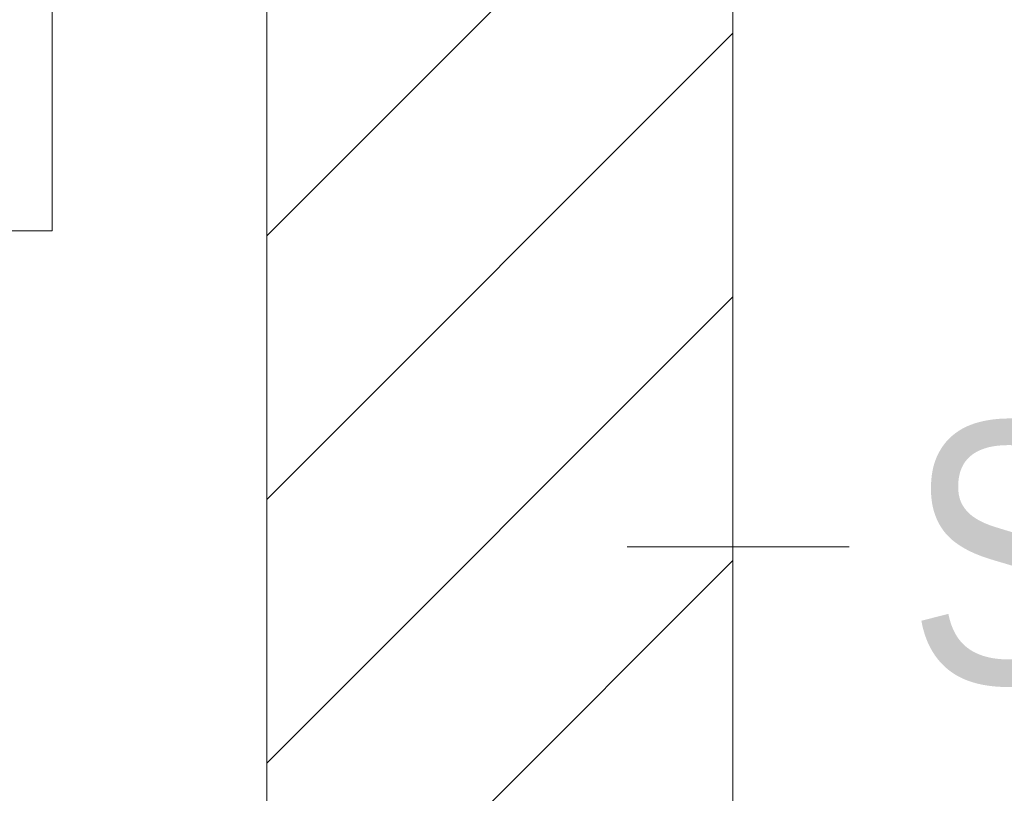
# Model space of a CAD drawing. Extents: x -620 to 300, y 62 to 1112.
# Tile 138 of 256: x 196.09 to 201.37, y 714.07 to 718.22. Entities that reach past the tile are written whole.
import ezdxf
from ezdxf.lldxf.tags import DXFTag

# ---------------------------------------------------------------- set-up
doc = ezdxf.new("R2010")
doc.units = 0
doc.layers.get('0').update_dxf_attribs({"lineweight": 13})
doc.layers.add('E_Detail_Beschriftung', color=7, linetype='Continuous', lineweight=13, true_color=0x009900)
doc.layers.add('E_Detail_Wandschraffur', color=7, linetype='Continuous', lineweight=5, true_color=0xc0c0c0)
doc.layers.add('E_Detail_Linie_Text_Bem', color=7, linetype='Continuous', lineweight=13)
doc.styles.get("Standard").update_dxf_attribs({"font": 'ARIALN.TTF'})
tags = doc.linetypes.add('fein_strichliert', pattern=[4, 1, -2, 1]).pattern_tags.tags
tags[8:9] = [DXFTag(74, 4), DXFTag(75, 0), DXFTag(340, '0'), DXFTag(46, 0.0), DXFTag(50, 0.0), DXFTag(44, 0.0), DXFTag(45, 0.0)]
tags[6:7] = [DXFTag(74, 4), DXFTag(75, 0), DXFTag(340, '0'), DXFTag(46, 0.0), DXFTag(50, 0.0), DXFTag(44, 0.0), DXFTag(45, 0.0)]
tags[4:5] = [DXFTag(74, 4), DXFTag(75, 0), DXFTag(340, '0'), DXFTag(46, 0.0), DXFTag(50, 0.0), DXFTag(44, 0.0), DXFTag(45, 0.0)]

# ---------------------------------------------------------------- blocks, each defined once
blk = doc.blocks.new('Referenz-A06G9SFX8I')
at = {"layer": 'E_Detail_Linie_Text_Bem', "linetype": 'Continuous', "ltscale": 0.13}
for p, q in [((197.4154, 718.8785), (197.4154, 678.8785)), ((199.9154, 707.0785), (199.9154, 718.8785))]:
    blk.add_line(p, q, dxfattribs=at)
at = {"layer": 'E_Detail_Linie_Text_Bem', "color": 0, "linetype": 'Continuous', "ltscale": 0.13}
for p, q in [((196.2637, 718.7342), (196.2637, 717.0861)), ((196.2637, 717.0861), (196.0082, 717.0861)), ((200.5392, 715.3907), (199.3475, 715.3907))]:
    blk.add_line(p, q, dxfattribs=at)
at = {"layer": 'E_Detail_Wandschraffur', "linetype": 'fein_strichliert', "ltscale": 0.13}
for p, q in [((197.4154, 717.0592), (199.2347, 718.8785)), ((197.4154, 714.2308), (199.9154, 716.7308))]:
    blk.add_line(p, q, dxfattribs=at)
at = {"layer": 'E_Detail_Wandschraffur', "linetype": 'ByBlock', "ltscale": 0.13}
for p, q in [((197.4154, 715.645), (199.9154, 718.145)), ((197.4154, 712.8166), (199.9154, 715.3166))]:
    blk.add_line(p, q, dxfattribs=at)
at = {"layer": 'E_Detail_Beschriftung', "linetype": 'Continuous', "ltscale": 0.13, "char_height": 1.4, "attachment_point": 1}
for s, insert in [('{\\fArial Narrow;Endtüllen}', (189.367, 717.9265)), ('{\\fArial Narrow;Stahlbeton}', (200.8536, 716.0582))]:
    blk.add_mtext(s, dxfattribs=dict(at, insert=insert))

msp = doc.modelspace()

# ---------------------------------------------------------------- block references
at = {"color": 8, "lineweight": 25, "ltscale": 0.25, "true_color": 0x808080}
msp.add_blockref('Referenz-A06G9SFX8I', (0, 0), dxfattribs=at)

doc.saveas('drawing.dxf')
